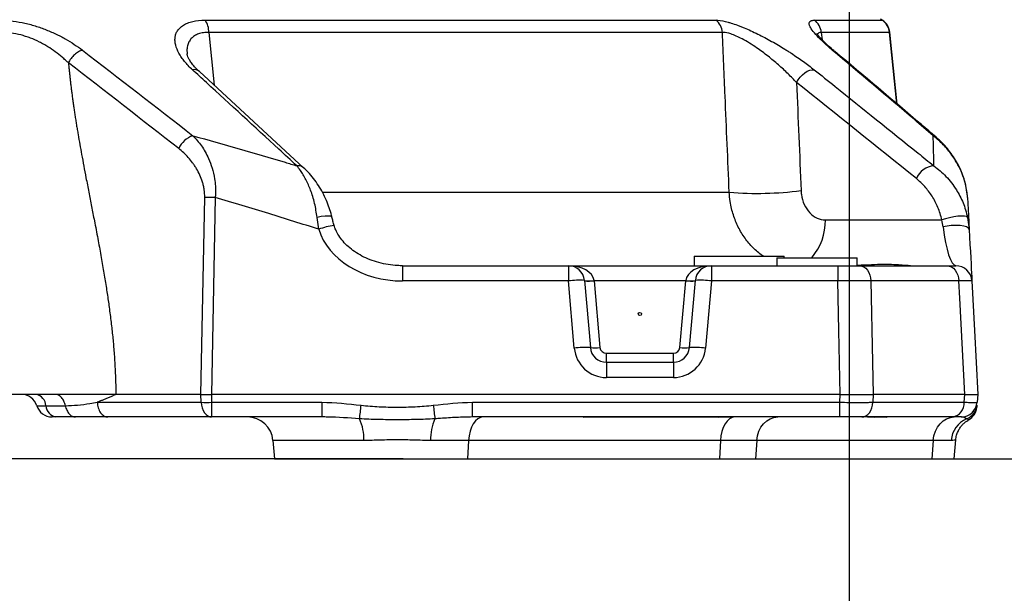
# Model space of a CAD drawing. Extents: x 0 to 8410, y 0 to 5940.
# Tile 78 of 161: x 4424 to 4730, y 1491 to 1669. Entities that reach past the tile are written whole.
import ezdxf

# ---------------------------------------------------------------- set-up
doc = ezdxf.new("R2010")
doc.units = 0
doc.header["$LTSCALE"] = 10
doc.layers.get('0').update_dxf_attribs({"linetype": 'CONTINUOUS'})
doc.styles.add('SLDTEXTSTYLE0', font='TXT', dxfattribs={"width": 0.605})
doc.dimstyles.new('SLDDIMSTYLE1', dxfattribs={"dimtxt": 50, "dimasz": 50, "dimexe": 0, "dimexo": 0.0625, "dimgap": 12.5, "dimtad": 1, "dimdec": 1, "dimrnd": 1e-09, "dimzin": 12, "dimtxsty": 'SLDTEXTSTYLE0', "dimsah": 1, "dimcen": 0.09, "dimazin": 3, "dimtfac": 1, "dimtofl": 0, "dimtmove": 0, "dimatfit": 3, "dimtolj": 1, "dimtzin": 12})
doc.dimstyles.new('SLDDIMSTYLE2', dxfattribs={"dimtxt": 50, "dimasz": 50, "dimexe": 0, "dimexo": 0.0625, "dimgap": 12.5, "dimtad": 1, "dimdec": 0, "dimrnd": 1e-09, "dimzin": 12, "dimtxsty": 'SLDTEXTSTYLE0', "dimsah": 1, "dimcen": 0.09, "dimazin": 3, "dimtfac": 1, "dimtofl": 0, "dimtmove": 0, "dimatfit": 3, "dimtolj": 1, "dimtzin": 12})

# ---------------------------------------------------------------- blocks, each defined once
blk = doc.blocks.new('_D_1')
at = {"color": 7, "linetype": 'CONTINUOUS'}
for p, q in [((4681.63, 2513.02), (4681.63, 1264.41)), ((4261.63, 1476.98), (4261.63, 1264.41)), ((4681.63, 1279.41), (4261.63, 1279.41))]:
    blk.add_line(p, q, dxfattribs=at)
for points in [[(4261.63, 1279.41), (4311.63, 1271.91), (4311.63, 1286.91)], [(4681.63, 1279.41), (4631.63, 1286.91), (4631.63, 1271.91)]]:
    blk.add_solid(points, dxfattribs=at)
at = {"color": 7, "linetype": 'CONTINUOUS', "insert": (4414.34, 1343.86), "char_height": 50, "attachment_point": 1, "style": 'SLDTEXTSTYLE0'}
blk.add_mtext('420', dxfattribs=at)
blk = doc.blocks.new('_D_2')
at = {"color": 7, "linetype": 'CONTINUOUS'}
for p, q in [((4661.36, 1533.02), (7941.12, 1533.02)), ((7926.12, 1025.8), (7926.12, 1533.02)), ((6281.63, 1025.8), (7941.12, 1025.8))]:
    blk.add_line(p, q, dxfattribs=at)
for points in [[(7926.12, 1533.02), (7918.62, 1483.02), (7933.62, 1483.02)], [(7926.12, 1025.8), (7933.62, 1075.8), (7918.62, 1075.8)]]:
    blk.add_solid(points, dxfattribs=at)
at = {"color": 7, "linetype": 'CONTINUOUS', "insert": (7861.67, 1222.12), "char_height": 50, "attachment_point": 1, "rotation": 90, "style": 'SLDTEXTSTYLE0'}
blk.add_mtext('507', dxfattribs=at)
blk = doc.blocks.new('_D_5')
at = {"color": 7, "linetype": 'CONTINUOUS'}
for p, q in [((7748.62, 2513.02), (7748.62, 776.49)), ((4261.63, 1476.98), (4261.63, 776.49)), ((4261.63, 791.49), (7748.62, 791.49))]:
    blk.add_line(p, q, dxfattribs=at)
for points in [[(4261.63, 791.49), (4311.63, 783.99), (4311.63, 798.99)], [(7748.62, 791.49), (7698.62, 798.99), (7698.62, 783.99)]]:
    blk.add_solid(points, dxfattribs=at)
at = {"color": 7, "linetype": 'CONTINUOUS', "insert": (5928.74, 855.94), "char_height": 50, "attachment_point": 1, "style": 'SLDTEXTSTYLE0'}
blk.add_mtext('3487', dxfattribs=at)
blk = doc.blocks.new('_D_6')
at = {"color": 7, "linetype": 'CONTINUOUS'}
for p, q in [((4661.63, 2533.02), (3022.36, 2533.02)), ((3037.36, 1533.02), (3037.36, 2533.02)), ((4543.1, 1533.02), (3022.36, 1533.02))]:
    blk.add_line(p, q, dxfattribs=at)
for points in [[(3037.36, 2533.02), (3029.86, 2483.02), (3044.86, 2483.02)], [(3037.36, 1533.02), (3044.86, 1583.02), (3029.86, 1583.02)]]:
    blk.add_solid(points, dxfattribs=at)
at = {"color": 7, "linetype": 'CONTINUOUS', "insert": (2972.9, 1956.63), "char_height": 50, "attachment_point": 1, "rotation": 90, "style": 'SLDTEXTSTYLE0'}
blk.add_mtext('1000', dxfattribs=at)
blk = doc.blocks.new('_D_9')
at = {"color": 7, "linetype": 'CONTINUOUS'}
for p, q in [((6136.63, 4639.08), (2746.63, 4639.08)), ((2761.63, 4639.08), (2761.63, 1533.02)), ((3861.91, 1533.02), (2746.63, 1533.02))]:
    blk.add_line(p, q, dxfattribs=at)
for points in [[(2761.63, 4639.08), (2754.13, 4589.08), (2769.13, 4589.08)], [(2761.63, 1533.02), (2769.13, 1583.02), (2754.13, 1583.02)]]:
    blk.add_solid(points, dxfattribs=at)
at = {"color": 7, "linetype": 'CONTINUOUS', "insert": (2697.18, 3009.66), "char_height": 50, "attachment_point": 1, "rotation": 90, "style": 'SLDTEXTSTYLE0'}
blk.add_mtext('3106', dxfattribs=at)

msp = doc.modelspace()

# ---------------------------------------------------------------- linework, layer by layer
at = {"color": 8, "linetype": 'CONTINUOUS'}
for p, q in [((4481.529119, 1669.341196), (4640.21677, 1669.341196)), ((4670.800062, 1669.341196), (4691.875639, 1669.341196)), ((4691.875639, 1669.341196), (4691.427263, 1669.622039)), ((4691.875639, 1669.341196), (4691.94022, 1669.32935)), ((4482.707279, 1665.527796), (4484.349163, 1649.09484)), ((4642.245146, 1665.527796), (4482.707279, 1665.527796)), ((4672.994616, 1665.52793), (4673.236611, 1663.244938)), ((4694.180818, 1665.527796), (4672.994616, 1665.527796)), ((4694.180818, 1665.527796), (4694.260182, 1665.599098)), ((4696.439894, 1643.332829), (4694.180818, 1665.527796)), ((4677.187683, 1659.571816), (4676.404091, 1660.017063)), ((4518.088581, 1615.842846), (4644.376876, 1615.842846)), ((4480.228456, 1553.021737), (4481.420534, 1614.194055)), ((4484.682771, 1614.194055), (4483.490693, 1553.021737)), ((4516.838731, 1604.345393), (4516.327055, 1608.035495)), ((4674.270781, 1607.236696), (4710.427882, 1607.236696)), ((4542.830588, 1593.021737), (4542.830588, 1588.283417)), ((4594.427737, 1593.021737), (4594.427737, 1588.283417)), ((4638.840379, 1593.021737), (4638.840379, 1588.283417)), ((4678.133698, 1593.021737), (4678.133698, 1588.283417)), ((4594.427737, 1588.283417), (4542.830588, 1588.283417)), ((4596.253755, 1567.41186), (4594.427737, 1588.283417)), ((4602.397295, 1588.457518), (4602.409484, 1588.370522)), ((4602.409484, 1588.370522), (4604.223313, 1567.638156)), ((4630.858632, 1588.370522), (4602.409484, 1588.370522)), ((4629.044773, 1567.638156), (4630.858632, 1588.370522)), ((4630.858632, 1588.370522), (4630.870821, 1588.457518)), ((4638.840379, 1588.283417), (4637.014331, 1567.41186)), ((4678.133698, 1588.283417), (4638.840379, 1588.283417)), ((4715.722086, 1588.283417), (4688.392194, 1588.283417)), ((4606.215717, 1563.021737), (4606.215717, 1565.81247)), ((4606.215717, 1565.81247), (4627.052399, 1565.81247)), ((4627.052399, 1563.021737), (4627.052399, 1565.81247)), ((4606.215717, 1563.021737), (4606.215717, 1558.283418)), ((4627.052399, 1563.021737), (4627.052399, 1558.283418)), ((4627.052399, 1558.283418), (4606.215717, 1558.283418)), ((4480.311128, 1550.58596), (4480.231883, 1553.021723)), ((4483.486163, 1553.021723), (4483.565407, 1550.58596)), ((4678.79531, 1550.58596), (4678.879591, 1553.021689)), ((4689.099731, 1553.021687), (4689.01694, 1550.58596)), ((4717.377992, 1550.58596), (4717.59248, 1553.021687)), ((4432.079094, 1549.521738), (4438.11089, 1549.521738)), ((4448.016526, 1550.58596), (4480.311128, 1550.58596)), ((4483.565407, 1550.58596), (4517.849269, 1550.58596)), ((4483.565407, 1550.58596), (4483.565407, 1546.021738)), ((4517.849269, 1550.58596), (4517.849269, 1546.021738)), ((4564.611735, 1550.58596), (4678.79531, 1550.58596)), ((4564.611735, 1546.021738), (4564.611735, 1550.58596)), ((4678.79531, 1546.021738), (4678.79531, 1550.58596)), ((4689.01694, 1550.58596), (4717.377992, 1550.58596)), ((4599.01345, 1545.93356), (4599.270554, 1546.021738)), ((4640.975418, 1545.93356), (4599.01345, 1545.93356)), ((4640.975418, 1545.93356), (4641.232522, 1546.021738)), ((4689.449014, 1545.93356), (4689.81603, 1546.021738)), ((4693.10108, 1545.93356), (4689.449014, 1545.93356)), ((4693.10108, 1545.93356), (4693.468096, 1546.021738)), ((4530.859979, 1538.718984), (4502.619641, 1538.718984)), ((4563.383402, 1538.718984), (4551.601024, 1538.718984)), ((4563.383402, 1538.718984), (4563.097419, 1533.021738)), ((4641.643437, 1538.718984), (4563.383402, 1538.718984)), ((4641.643437, 1538.718984), (4641.357454, 1533.021738)), ((4652.953716, 1538.718984), (4641.643437, 1538.718984)), ((4652.953716, 1538.718984), (4652.545484, 1533.021738)), ((4707.77637, 1538.718984), (4652.953716, 1538.718984)), ((4707.77637, 1538.718984), (4707.368137, 1533.021738)), ((4713.344934, 1538.718984), (4707.77637, 1538.718984))]:
    msp.add_line(p, q, dxfattribs=at)
at = {"color": 7, "linetype": 'CONTINUOUS'}
for p, q in [((4691.939445, 1669.328068), (4691.776456, 1669.430171)), ((4696.526231, 1643.259798), (4694.248082, 1665.598054)), ((4512.143912, 1623.473895), (4479.753019, 1653.331523)), ((4718.428137, 1614.194055), (4718.376788, 1614.606706)), ((4718.463542, 1608.035495), (4718.944283, 1604.345393)), ((4633.446338, 1596.021739), (4633.446338, 1593.021737)), ((4633.446338, 1596.021739), (4661.446335, 1596.021739)), ((4659.134062, 1595.521738), (4659.134062, 1593.021737)), ((4659.134062, 1595.521738), (4684.134068, 1595.521738)), ((4661.446335, 1595.521738), (4661.446335, 1596.021739)), ((4684.134068, 1593.021737), (4684.134068, 1595.521738)), ((4542.830588, 1593.021737), (4594.427737, 1593.021737)), ((4594.427737, 1593.021737), (4638.840379, 1593.021737)), ((4638.840379, 1593.021737), (4678.133698, 1593.021737)), ((4684.972676, 1593.021737), (4712.08358, 1593.021737)), ((4599.408718, 1588.457518), (4601.234736, 1567.585961)), ((4632.03338, 1567.585961), (4633.859398, 1588.457518)), ((4606.215717, 1563.021737), (4627.052399, 1563.021737)), ((4480.228456, 1553.021737), (4453.839513, 1553.021737)), ((4678.865137, 1553.021737), (4483.490693, 1553.021737)), ((4678.879591, 1553.021689), (4678.865137, 1553.021737)), ((4717.582377, 1553.021737), (4689.11052, 1553.021737)), ((4721.634062, 1553.021689), (4721.420946, 1550.58596)), ((4441.22708, 1546.021738), (4435.195344, 1546.021738)), ((4483.565407, 1546.021738), (4451.270806, 1546.021738)), ((4517.849269, 1546.021738), (4483.565407, 1546.021738)), ((4678.79531, 1546.021738), (4564.611735, 1546.021738)), ((4713.744672, 1546.021738), (4685.60973, 1546.021738)), ((4718.746515, 1545.172458), (4718.73072, 1545.17808)), ((4714.265259, 1533.021738), (4714.777233, 1538.873727)), ((4502.619641, 1538.718984), (4503.118085, 1533.021738)), ((4503.118085, 1533.021738), (4563.097419, 1533.021738)), ((4563.097419, 1533.021738), (4641.357454, 1533.021738)), ((4641.357454, 1533.021738), (4652.545484, 1533.021738)), ((4652.545484, 1533.021738), (4707.368137, 1533.021738)), ((4707.368137, 1533.021738), (4714.265259, 1533.021738))]:
    msp.add_line(p, q, dxfattribs=at)
at = {"color": 8, "linetype": 'CONTINUOUS', "flags": 128}
for points in [[(4665.310742, 1649.939817), (4665.810498, 1650.798959), (4666.420194, 1651.611728), (4667.114588, 1652.344485), (4667.864951, 1652.966899), (4668.640228, 1653.453228), (4669.408323, 1653.783341), (4670.137467, 1653.943573), (4670.797469, 1653.927301)], [(4708.65077, 1632.974682), (4708.275976, 1633.231168), (4707.770171, 1633.426112)], [(4520.937743, 1608.114769), (4520.879241, 1608.219658), (4520.493956, 1608.392594), (4519.784751, 1608.461742), (4518.803539, 1608.422046), (4517.622145, 1608.276409), (4516.327055, 1608.035495)], [(4718.463542, 1608.035495), (4718.155267, 1608.276409), (4717.512282, 1608.422046), (4716.581734, 1608.461742), (4715.431692, 1608.392594), (4714.146407, 1608.219658), (4712.819966, 1607.955602), (4711.549433, 1607.619752), (4710.427882, 1607.236696)], [(4718.944283, 1604.345393), (4718.731674, 1604.731095), (4718.151601, 1605.067042), (4717.24868, 1605.32741), (4716.09232, 1605.492179), (4714.771392, 1605.548699), (4713.387402, 1605.492619), (4712.046744, 1605.328252), (4710.852476, 1605.068219)], [(4684.972676, 1593.021737), (4685.61873, 1592.931942), (4686.241539, 1592.665785), (4686.81881, 1592.232824), (4687.329741, 1591.648609), (4687.756034, 1590.934125), (4688.082339, 1590.115038), (4688.296976, 1589.22076), (4688.392194, 1588.283417)], [(4712.08358, 1593.021737), (4712.771, 1592.931942), (4713.433715, 1592.665785), (4714.047941, 1592.232824), (4714.591595, 1591.648609), (4715.045186, 1590.934125), (4715.392383, 1590.115038), (4715.620758, 1589.22076), (4715.722086, 1588.283417)], [(4678.865137, 1553.021737), (4678.452941, 1572.901), (4678.133698, 1588.283417)], [(4688.392194, 1588.283417), (4688.905956, 1563.069603), (4689.11052, 1553.021737)], [(4717.582377, 1553.021737), (4716.002198, 1582.97388), (4715.722086, 1588.283417)], [(4480.311128, 1550.58596), (4480.419414, 1549.675037), (4480.635585, 1548.810295), (4480.95222, 1548.021382), (4481.358456, 1547.335351), (4481.840359, 1546.775727), (4482.38142, 1546.361699), (4482.963087, 1546.107463), (4483.565407, 1546.021738)], [(4685.60973, 1546.021738), (4686.240347, 1546.107463), (4686.849358, 1546.361699), (4687.41584, 1546.775727), (4687.920423, 1547.335351), (4688.345732, 1548.021382), (4688.677253, 1548.810295), (4688.903572, 1549.675037), (4689.01694, 1550.58596)], [(4567.955913, 1546.021738), (4567.109617, 1545.884578), (4566.292318, 1545.477801), (4565.53209, 1544.815355), (4564.854952, 1543.919956), (4564.284178, 1542.822308), (4563.839289, 1541.560047), (4563.535543, 1540.176458), (4563.383402, 1538.718984)], [(4646.134259, 1546.020471), (4645.299496, 1545.860653), (4644.49543, 1545.438431), (4643.748941, 1544.76794), (4643.085005, 1543.871624), (4642.525913, 1542.779486), (4642.090323, 1541.528085), (4641.792866, 1540.159312), (4641.643437, 1538.718984)], [(4652.953716, 1538.718984), (4653.170915, 1540.176458), (4653.604509, 1541.560047), (4654.239597, 1542.822308), (4655.054422, 1543.919956), (4656.021001, 1544.815355), (4657.106253, 1545.477801), (4658.272954, 1545.884578), (4659.481051, 1546.021738)], [(4707.77637, 1538.718984), (4707.993599, 1540.176458), (4708.427163, 1541.560047), (4709.06225, 1542.822308), (4709.877076, 1543.919956), (4710.843654, 1544.815355), (4711.928906, 1545.477801), (4713.095607, 1545.884578), (4714.303704, 1546.021738)]]:
    msp.add_lwpolyline(points, dxfattribs=at)
at = {"color": 7, "linetype": 'CONTINUOUS', "flags": 128}
for points in [[(4708.647462, 1632.977513), (4708.704235, 1632.926953), (4708.761366, 1632.872057)], [(4718.944283, 1604.345393), (4719.070586, 1601.935578), (4719.191702, 1599.624475), (4719.305786, 1597.448018), (4719.411018, 1595.440053), (4719.505759, 1593.631809), (4719.58861, 1592.051399), (4719.658198, 1590.723408), (4719.713481, 1589.668476), (4719.753595, 1588.903011), (4719.777914, 1588.438922), (4719.78608, 1588.283417)], [(4719.78608, 1588.283417), (4720.592233, 1572.901), (4721.634062, 1553.021737)]]:
    msp.add_lwpolyline(points, dxfattribs=at)
at = {"color": 8, "linetype": 'CONTINUOUS'}
msp.add_circle((4616.634054, 1578.021738), 0.5, dxfattribs=at)
for centre, radius, start, end in [((4475.966514, 1665.533917), 6.740768, 359.94797149, 34.38937368), ((4637.107479, 1665.241187), 5.145655, 3.1929753, 52.82470235), ((4689.186535, 1665.112214), 5.011544, 4.75671084, 57.54875093), ((4478.096952, 1651.420726), 2.554017, 49.06415271, 101.0606582), ((4479.977841, 1626.519388), 7.259556, 107.93663185, 156.2890433), ((4510.489739, 1621.572298), 2.5337, 48.89119712, 100.3068285), ((4708.479055, 1617.658192), 6.42595, 94.41042515, 157.8822967), ((4652.991442, 1725.285203), 109.780873, 265.49934162, 277.17979613), ((4483.051652, 1538.674899), 75.536769, 88.76267593, 91.23732407), ((4656.455065, 1607.04547), 17.816743, 319.69981008, 0.61496268), ((4524.711592, 1582.780994), 22.956595, 97.72645126, 110.05642994), ((4597.75405, 1564.457884), 24.056607, 86.0559514, 97.94776504), ((4600.903006, 1597.105788), 8.776416, 260.19695818, 279.80304182), ((4600.726865, 1599.126294), 10.88659, 263.11003248, 278.89121113), ((4632.541232, 1599.125961), 10.886259, 261.10861642, 276.89012002), ((4632.36511, 1597.105744), 8.776372, 260.19690853, 279.80309147), ((4635.514074, 1564.458099), 24.056394, 82.05218199, 93.94410157), ((4599.58006, 1543.586542), 24.056394, 86.05589843, 97.94781801), ((4606.21571, 1568.283418), 10, 185, 270), ((4602.540725, 1578.393679), 10.886339, 263.10986761, 278.89125316), ((4606.21571, 1567.812468), 2, 185, 270), ((4627.052398, 1567.812468), 2, 270, 355), ((4627.052398, 1568.283418), 10, 270, 355), ((4630.727378, 1578.393929), 10.886588, 261.10885935, 276.89003983), ((4633.68805, 1543.586951), 24.055985, 82.05210419, 93.94415543), ((4428.293157, 1549.28819), 3.793133, 3.53000965, 79.8309947), ((4435.865031, 1549.755287), 3.793134, 183.53001963, 259.83098472), ((4481.938267, 1595.95318), 45.39639, 267.94591126, 272.05408874), ((4301.379234, 1574.714551), 230.010176, 352.68942124, 353.74417883), ((4781.243125, 1574.735362), 230.172839, 186.25659389, 187.31060694), ((4713.036014, 1550.314113), 4.35048, 279.37479254, 3.58255996), ((4716.392093, 1550.090635), 4.966557, 290.75136109, 354.91963894), ((4516.124335, 1539.280256), 14.74633, 357.81868921, 24.71716359), ((4566.336356, 1539.280259), 14.746017, 155.28229053, 182.18136841), ((4721.294641, 1538.119633), 7.972269, 113.21736329, 175.68846821)]:
    msp.add_arc(centre, radius, start, end, dxfattribs=at)
at = {"color": 7, "linetype": 'CONTINUOUS'}
for centre, radius, start, end in [((4689.285956, 1665.092023), 5, 5.82071438, 57.93701595), ((4594.427738, 1588.021738), 5, 5, 90), ((4638.84037, 1588.021738), 5, 90, 175), ((4714.79292, 1588.021738), 5, 3, 90), ((4606.21571, 1568.021738), 5, 185, 270), ((4627.052398, 1568.021738), 5, 270, 355), ((4424.436859, 1548.021744), 4.999993, 17.21391466, 90.00005366), ((4424.436839, 1548.021709), 5.000029, 17.20235076, 89.98428678), ((4433.976239, 1551.021724), 4.999986, 197.6809093, 270.00337358), ((4433.976263, 1551.021763), 5.000025, 197.6898161, 270.00326323), ((4716.439977, 1551.021738), 5, 270, 355), ((4716.306999, 1549.501793), 5, 299.40028073, 353.24528952), ((4494.650083, 1538.021738), 8, 5, 90)]:
    msp.add_arc(centre, radius, start, end, dxfattribs=at)
at = {"color": 8, "linetype": 'CONTINUOUS'}
for centre, major_axis, ratio, start_param, end_param in [((4541.975551, 1608.283418), (25.793294, -1.645817), 0.7727654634, 3.4221727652, 4.7947729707), ((4713.744764, 1608.021738), (-1.096463, 14.998239), 0.2096321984, 1.7536682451, 3.1262684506), ((4594.427738, 1588.021738), (8, 0), 0.625, 0.0872664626, 1.5707963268), ((4638.84037, 1588.021738), (8, 0), 0.625, 1.5707963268, 3.054326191), ((4685.915045, 1538.021738), (1.520021, 7.964053), 0.4983720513, 0.086406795, 0.0948340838)]:
    msp.add_ellipse(centre, major_axis=major_axis, ratio=ratio, start_param=start_param, end_param=end_param, dxfattribs=at)
at = {"color": 7, "linetype": 'CONTINUOUS'}
for centre, major_axis, ratio, start_param, end_param in [((4482.798352, 1517.231966), (-2.598748, 35.788727), 0.1052365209, 6.2746388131, 6.2755438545), ((4483.4975, 1553.109213), (5.001584, 0.032599), 0.0174769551, 4.0008477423, 4.7100097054), ((4482.798352, 1517.231966), (0.706122, 35.789636), 0.1396778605, 0.002755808, 0.0036608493)]:
    msp.add_ellipse(centre, major_axis=major_axis, ratio=ratio, start_param=start_param, end_param=end_param, dxfattribs=at)
at = {"color": 8, "linetype": 'CONTINUOUS'}
for points, knots in [([(4417.396374, 1669.341191), (4418.57582, 1669.341191), (4419.792648, 1669.274515), (4422.216643, 1669.019139), (4423.430745, 1668.831117), (4425.254975, 1668.463724), (4425.863567, 1668.326972), (4427.081797, 1668.02508), (4427.689654, 1667.860228), (4429.479493, 1667.334552), (4430.639718, 1666.93995), (4432.335867, 1666.28932), (4432.893851, 1666.062608), (4433.99556, 1665.590299), (4434.540445, 1665.34406), (4436.129888, 1664.589959), (4437.137734, 1664.063502), (4440.028658, 1662.42419), (4441.780086, 1661.251887), (4443.389757, 1660.017058)], [0, 0, 0, 0, 0.125, 0.125, 0.25, 0.25, 0.3125, 0.3125, 0.375, 0.375, 0.5, 0.5, 0.5625, 0.5625, 0.625, 0.625, 0.75, 0.75, 1, 1, 1, 1]), ([(4477.606966, 1653.927302), (4476.687244, 1654.771967), (4475.876742, 1655.622569), (4474.822689, 1656.907576), (4474.497585, 1657.338782), (4473.9083, 1658.197404), (4473.6445, 1658.623953), (4472.946128, 1659.895214), (4472.603448, 1660.731668), (4472.293708, 1661.967345), (4472.225541, 1662.374162), (4472.163806, 1663.167348), (4472.169832, 1663.555151), (4472.260174, 1664.311879), (4472.344449, 1664.680816), (4472.599246, 1665.397624), (4472.768069, 1665.740441), (4473.192, 1666.391731), (4473.447145, 1666.700441), (4474.051647, 1667.280563), (4474.402812, 1667.552446), (4475.188757, 1668.041267), (4475.625064, 1668.260145), (4476.348303, 1668.547674), (4476.600877, 1668.636701), (4477.130081, 1668.800451), (4477.40727, 1668.875212), (4478.831727, 1669.206132), (4480.109049, 1669.341191), (4481.529113, 1669.341191)], [0, 0, 0, 0, 0.125, 0.125, 0.1875, 0.1875, 0.25, 0.25, 0.375, 0.375, 0.4375, 0.4375, 0.5, 0.5, 0.5625, 0.5625, 0.625, 0.625, 0.6875, 0.6875, 0.75, 0.75, 0.8125, 0.8125, 0.84375, 0.84375, 0.875, 0.875, 1, 1, 1, 1]), ([(4640.216776, 1669.341191), (4641.044548, 1669.341191), (4642.031434, 1669.20518), (4643.456809, 1668.872195), (4643.752936, 1668.796957), (4644.356485, 1668.632101), (4644.66408, 1668.542507), (4645.603532, 1668.253281), (4646.251994, 1668.033283), (4647.256052, 1667.665163), (4647.595982, 1667.536082), (4648.286196, 1667.2654), (4648.637004, 1667.123551), (4649.689921, 1666.685782), (4650.397245, 1666.375905), (4651.821762, 1665.723864), (4652.538961, 1665.381682), (4653.98281, 1664.667139), (4654.713067, 1664.292759), (4656.868187, 1663.152629), (4658.271053, 1662.36408), (4660.332235, 1661.145567), (4661.012021, 1660.733371), (4662.021108, 1660.10635), (4662.355702, 1659.895885), (4663.02136, 1659.472054), (4663.353191, 1659.258184), (4664.991643, 1658.189318), (4666.238136, 1657.335185), (4668.0177, 1656.055439), (4668.595736, 1655.629097), (4669.721168, 1654.776858), (4670.269418, 1654.350242), (4670.797469, 1653.927302)], [0, 0, 0, 0, 0.125, 0.125, 0.15625, 0.15625, 0.1875, 0.1875, 0.25, 0.25, 0.28125, 0.28125, 0.3125, 0.3125, 0.375, 0.375, 0.4375, 0.4375, 0.5, 0.5, 0.625, 0.625, 0.6875, 0.6875, 0.71875, 0.71875, 0.75, 0.75, 0.875, 0.875, 0.9375, 0.9375, 1, 1, 1, 1]), ([(4676.404091, 1660.017063), (4675.924869, 1660.425333), (4674.777099, 1661.403167), (4672.95965, 1663.073555), (4671.142801, 1664.946506), (4669.888213, 1666.56744), (4669.289875, 1667.760085), (4669.188188, 1668.619903), (4669.6018, 1669.218137), (4670.400691, 1669.300182), (4670.800062, 1669.341196)], [0, 0, 0, 0, 0.0837732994, 0.2006428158, 0.3579085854, 0.5149684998, 0.6283286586, 0.7416232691, 0.8708359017, 1, 1, 1, 1]), ([(4672.992293, 1665.527804), (4672.929275, 1666.298529), (4672.696186, 1667.052738), (4671.93852, 1668.370692), (4671.414523, 1668.933428), (4670.800052, 1669.341191)], [0, 0, 0, 0, 0.5, 0.5, 1, 1, 1, 1]), ([(4439.066595, 1656.032057), (4438.990234, 1656.106911), (4438.911447, 1656.183523), (4438.754991, 1656.334391), (4438.51899, 1656.56009), (4438.278981, 1656.783948), (4437.793445, 1657.229119), (4437.462401, 1657.522508), (4436.445661, 1658.391714), (4435.736473, 1658.956618), (4434.244903, 1660.052087), (4433.462621, 1660.5827), (4432.222926, 1661.347347), (4431.7971, 1661.597823), (4430.927838, 1662.082983), (4430.486206, 1662.316745), (4429.139117, 1662.990053), (4428.211642, 1663.401846), (4426.769103, 1663.954731), (4426.279221, 1664.128321), (4425.282229, 1664.450834), (4424.782052, 1664.597524), (4423.276316, 1664.992583), (4422.265597, 1665.196341), (4420.737771, 1665.401397), (4420.227968, 1665.452546), (4419.471829, 1665.501539), (4419.221239, 1665.513273), (4418.847998, 1665.523933), (4418.662001, 1665.527529), (4418.47694, 1665.528518), (4418.353774, 1665.528597), (4418.290902, 1665.528334), (4418.230922, 1665.527804)], [0, 0, 0, 0, 0.015625, 0.015625, 0.03125, 0.0625, 0.0625, 0.125, 0.125, 0.25, 0.25, 0.375, 0.375, 0.4375, 0.4375, 0.5, 0.5, 0.625, 0.625, 0.6875, 0.6875, 0.75, 0.75, 0.875, 0.875, 0.9375, 0.9375, 0.96875, 0.96875, 0.984375, 0.9921875, 0.9921875, 1, 1, 1, 1]), ([(4482.707279, 1665.527796), (4482.12958, 1665.517264), (4480.950453, 1665.495768), (4479.444932, 1665.116015), (4478.179566, 1664.498211), (4477.186588, 1663.647538), (4476.463684, 1662.591237), (4476.007859, 1661.285164), (4475.836714, 1660.027944), (4475.949267, 1659.157187), (4475.988256, 1658.855547)], [0, 0, 0, 0, 0.1179582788, 0.2407615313, 0.3614332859, 0.4859754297, 0.6178621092, 0.7526232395, 0.9143058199, 1, 1, 1, 1]), ([(4665.310742, 1649.939817), (4664.45301, 1650.845166), (4662.719137, 1652.675292), (4659.714317, 1655.43985), (4656.4355, 1658.175739), (4653.369462, 1660.449005), (4650.634457, 1662.242861), (4648.501092, 1663.47809), (4646.545238, 1664.44014), (4644.513673, 1665.237166), (4643.083136, 1665.5422), (4642.360961, 1665.529786), (4642.245146, 1665.527796)], [0, 0, 0, 0, 0.1355448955, 0.2739986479, 0.4096750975, 0.549556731, 0.635604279, 0.7238246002, 0.7937288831, 0.8658580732, 0.9784875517, 1, 1, 1, 1]), ([(4644.376876, 1615.842846), (4643.95169, 1625.784453), (4643.243364, 1642.346349), (4642.530214, 1658.907717), (4642.245146, 1665.527796)], [0, 0, 0, 0, 0.6002698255, 1, 1, 1, 1]), ([(4672.992291, 1665.52781), (4672.992281, 1665.52781), (4672.603854, 1665.527811), (4672.21506, 1665.444099), (4671.876932, 1665.145652), (4671.826559, 1664.909709), (4671.821596, 1664.886464)], [0, 0, 0, 0, 0.0000119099, 0.4656793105, 0.9473591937, 1, 1, 1, 1]), ([(4443.389757, 1660.017058), (4442.991502, 1659.917012), (4442.574657, 1659.742005), (4441.746859, 1659.260157), (4441.336059, 1658.953402), (4440.563107, 1658.239932), (4440.201095, 1657.833348), (4439.563413, 1656.962494), (4439.287858, 1656.498383), (4439.069827, 1656.02957)], [0, 0, 0, 0, 0.25, 0.25, 0.5, 0.5, 0.75, 0.75, 1, 1, 1, 1]), ([(4707.770171, 1633.426112), (4705.821575, 1635.089309), (4695.380659, 1644.00101), (4684.915847, 1652.833217), (4676.404091, 1660.017063)], [0, 0, 0, 0, 0.1866307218, 1, 1, 1, 1]), ([(4439.069684, 1656.031133), (4439.108706, 1655.611538), (4439.187344, 1654.765939), (4439.315619, 1653.490024), (4439.452517, 1652.196443), (4439.598748, 1650.885349), (4439.754116, 1649.556701), (4439.918675, 1648.21051), (4440.092411, 1646.846773), (4440.275328, 1645.465489), (4440.467424, 1644.06666), (4440.6687, 1642.650285), (4440.879156, 1641.216364), (4441.098793, 1639.764897), (4441.327608, 1638.295883), (4441.565607, 1636.809325), (4441.812768, 1635.305214), (4442.330457, 1632.233088), (4443.218966, 1627.248235), (4444.343176, 1621.293698), (4445.383668, 1615.90561), (4446.249798, 1611.438055), (4447.01598, 1607.533952), (4447.663697, 1604.212227), (4448.180256, 1601.494162), (4448.672612, 1598.845334), (4449.14011, 1596.265483), (4449.582919, 1593.754676), (4450.000997, 1591.312896), (4450.394355, 1588.940145), (4450.762993, 1586.636422), (4451.106908, 1584.401727), (4451.426122, 1582.23606), (4451.843223, 1579.265939), (4452.324889, 1575.51772), (4452.821709, 1571.014721), (4453.166836, 1567.258136), (4453.39424, 1564.147434), (4453.544008, 1561.581615), (4453.669045, 1558.863871), (4453.770799, 1555.994249), (4453.816222, 1554.02912), (4453.839507, 1553.021738)], [0, 0, 0, 0, 0.0120414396, 0.0242667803, 0.0366766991, 0.0492718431, 0.0620528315, 0.0750202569, 0.0881746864, 0.1015166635, 0.1150467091, 0.1287653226, 0.142672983, 0.1567701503, 0.1710572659, 0.185534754, 0.2002030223, 0.2150624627, 0.2755377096, 0.3467142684, 0.3907278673, 0.4347413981, 0.4787549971, 0.5062160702, 0.5329566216, 0.558977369, 0.5842790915, 0.6088626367, 0.6327289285, 0.6558789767, 0.6783138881, 0.7000348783, 0.7210432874, 0.7413405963, 0.7862970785, 0.8295324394, 0.8710710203, 0.8940628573, 0.9184449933, 0.9442246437, 0.9714079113, 1, 1, 1, 1]), ([(4510.036411, 1624.065113), (4508.163255, 1625.793707), (4498.797491, 1634.436663), (4487.987803, 1644.391184), (4479.04631, 1652.605084), (4477.606969, 1653.927301)], [0, 0, 0, 0, 0.1733877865, 0.8669375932, 1, 1, 1, 1]), ([(4670.797469, 1653.927301), (4672.948011, 1652.204293), (4683.70072, 1643.58925), (4696.095547, 1633.632982), (4706.336393, 1625.391734), (4707.984897, 1624.065113)], [0, 0, 0, 0, 0.1733874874, 0.8669374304, 1, 1, 1, 1]), ([(4477.742152, 1633.426112), (4478.648653, 1632.437303), (4480.490345, 1630.428391), (4482.446964, 1626.926564), (4483.770396, 1623.405891), (4484.450289, 1620.467929), (4484.753148, 1617.732275), (4484.790572, 1615.756379), (4484.708623, 1614.568729), (4484.682771, 1614.194055)], [0, 0, 0, 0, 0.22118985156, 0.4493800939, 0.59847978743, 0.75144911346, 0.85132700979, 0.95309732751, 1, 1, 1, 1]), ([(4477.742152, 1633.426112), (4487.309933, 1630.735971), (4498.100292, 1627.702081), (4508.821651, 1624.435254), (4510.036411, 1624.065113)], [0, 0, 0, 0, 0.8866971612, 1, 1, 1, 1]), ([(4707.984897, 1624.065113), (4707.976093, 1624.435254), (4707.898394, 1627.702081), (4707.830432, 1630.735971), (4707.770171, 1633.426112)], [0, 0, 0, 0, 0.1133028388, 1, 1, 1, 1]), ([(4718.376788, 1614.606706), (4718.291046, 1615.48612), (4718.102628, 1617.418654), (4717.303262, 1620.269442), (4716.167966, 1623.098247), (4714.542635, 1626.102065), (4712.317005, 1629.18301), (4709.91443, 1631.69386), (4708.326948, 1632.976316), (4707.770171, 1633.426112)], [0, 0, 0, 0, 0.1118543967, 0.2458025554, 0.3745358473, 0.5059406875, 0.697271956, 0.89382415, 1, 1, 1, 1]), ([(4481.420537, 1614.194057), (4481.436894, 1615.033398), (4481.377397, 1615.850634), (4481.198146, 1617.05026), (4481.123213, 1617.445711), (4480.945313, 1618.228443), (4480.841782, 1618.617476), (4480.495895, 1619.759273), (4480.220389, 1620.483543), (4479.597794, 1621.873226), (4479.250517, 1622.538485), (4478.68308, 1623.498122), (4478.485608, 1623.812312), (4478.080263, 1624.422117), (4477.872048, 1624.718403), (4477.232172, 1625.583585), (4476.785356, 1626.128921), (4475.391712, 1627.682233), (4474.392303, 1628.608467), (4473.331089, 1629.438623)], [0, 0, 0, 0, 0.125, 0.125, 0.1875, 0.1875, 0.25, 0.25, 0.375, 0.375, 0.5, 0.5, 0.5625, 0.5625, 0.625, 0.625, 0.75, 0.75, 1, 1, 1, 1]), ([(4516.327055, 1608.035495), (4516.105836, 1609.512474), (4515.654102, 1612.528497), (4514.412838, 1616.461992), (4512.892493, 1619.884893), (4511.413786, 1622.346401), (4510.403209, 1623.607417), (4510.036411, 1624.065113)], [0, 0, 0, 0, 0.2238703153, 0.4571479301, 0.6653862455, 0.8785490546, 1, 1, 1, 1]), ([(4707.984897, 1624.065113), (4709.264849, 1623.024592), (4711.871384, 1620.905642), (4714.88412, 1616.93485), (4717.217445, 1612.620624), (4718.042925, 1609.583193), (4718.463542, 1608.035495)], [0, 0, 0, 0, 0.264891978, 0.5394345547, 0.7653226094, 1, 1, 1, 1]), ([(4710.427892, 1607.236699), (4710.144511, 1608.619481), (4709.730354, 1609.912107), (4708.962904, 1611.750249), (4708.682145, 1612.345767), (4708.07421, 1613.504805), (4707.745132, 1614.071041), (4706.708852, 1615.695823), (4705.952355, 1616.685841), (4704.325055, 1618.503635), (4703.454059, 1619.331139), (4702.525984, 1620.077627)], [0, 0, 0, 0, 0.25, 0.25, 0.375, 0.375, 0.5, 0.5, 0.75, 0.75, 1, 1, 1, 1]), ([(4655.044885, 1596.021739), (4654.937778, 1596.079521), (4653.744399, 1596.723324), (4651.757635, 1598.547633), (4649.192008, 1601.486179), (4647.135336, 1604.943188), (4645.58814, 1608.79401), (4644.685839, 1612.468343), (4644.465807, 1614.871536), (4644.376876, 1615.842846)], [0, 0, 0, 0, 0.0172374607, 0.1920567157, 0.3622384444, 0.5374903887, 0.7070227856, 0.8815858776, 1, 1, 1, 1]), ([(4666.712226, 1616.365139), (4666.739511, 1615.97678), (4666.845972, 1614.461427), (4667.580199, 1611.929521), (4669.287558, 1609.339315), (4671.606084, 1607.576741), (4673.382534, 1607.350046), (4674.270781, 1607.236696)], [0, 0, 0, 0, 0.07892524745, 0.30796082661, 0.53867620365, 0.76933220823, 1, 1, 1, 1]), ([(4516.838731, 1604.345393), (4511.672239, 1605.988962), (4500.989128, 1609.387482), (4490.2357, 1612.557236), (4484.682771, 1614.194055)], [0, 0, 0, 0, 0.4836131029, 1, 1, 1, 1]), ([(4688.392194, 1588.283417), (4687.684185, 1588.288931), (4686.242424, 1588.30016), (4683.79458, 1588.304553), (4681.262428, 1588.300505), (4679.3844, 1588.291774), (4678.33247, 1588.284745), (4678.133698, 1588.283417)], [0, 0, 0, 0, 0.2454839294, 0.4998936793, 0.7203304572, 0.9471538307, 1, 1, 1, 1]), ([(4719.78608, 1588.283417), (4719.736118, 1588.288933), (4719.634377, 1588.300166), (4718.848161, 1588.304551), (4717.675966, 1588.300505), (4716.566802, 1588.291774), (4715.856336, 1588.284745), (4715.722086, 1588.283417)], [0, 0, 0, 0, 0.2454817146, 0.4998906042, 0.7203306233, 0.947153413, 1, 1, 1, 1]), ([(4438.110887, 1549.521738), (4438.007487, 1550.024982), (4437.851639, 1550.502888), (4437.450429, 1551.360853), (4437.205134, 1551.740768), (4436.649376, 1552.364966), (4436.339006, 1552.609144), (4435.683917, 1552.937557), (4435.339308, 1553.021738), (4434.994642, 1553.021738)], [0, 0, 0, 0, 0.25, 0.25, 0.5, 0.5, 0.75, 0.75, 1, 1, 1, 1]), ([(4453.839507, 1553.021738), (4453.472442, 1552.858218), (4452.756824, 1552.539425), (4451.707913, 1552.084203), (4450.712143, 1551.661584), (4449.769207, 1551.272601), (4448.879515, 1550.915759), (4448.302336, 1550.695161), (4448.023119, 1550.588444)], [0, 0, 0, 0, 0.1906810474, 0.3717449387, 0.5431991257, 0.7050523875, 0.857315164, 1, 1, 1, 1]), ([(4429.311784, 1549.521738), (4429.307914, 1549.521738), (4429.298358, 1549.521738), (4430.236813, 1549.521738), (4431.454811, 1549.521738), (4432.079094, 1549.521738)], [0, 0, 0, 0, 0.249166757, 0.6151616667, 1, 1, 1, 1]), ([(4438.110725, 1549.521738), (4438.214129, 1549.018494), (4438.369982, 1548.540588), (4438.771206, 1547.682623), (4439.016509, 1547.302708), (4439.572286, 1546.67851), (4439.882667, 1546.434332), (4440.537777, 1546.105919), (4440.882398, 1546.021738), (4441.227076, 1546.021738)], [0, 0, 0, 0, 0.25, 0.25, 0.5, 0.5, 0.75, 0.75, 1, 1, 1, 1]), ([(4438.110726, 1549.521738), (4439.377252, 1549.566232), (4441.915151, 1549.65539), (4445.238026, 1550.109554), (4447.258883, 1550.454253), (4448.03104, 1550.58596)], [0, 0, 0, 0, 0.3810158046, 0.7634899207, 1, 1, 1, 1]), ([(4448.016532, 1550.585959), (4448.05173, 1549.970174), (4448.162367, 1549.364685), (4448.519609, 1548.255904), (4448.766101, 1547.752959), (4449.361608, 1546.917744), (4449.710436, 1546.585735), (4450.463229, 1546.137662), (4450.866958, 1546.021738), (4451.270813, 1546.021738)], [0, 0, 0, 0, 0.25, 0.25, 0.5, 0.5, 0.75, 0.75, 1, 1, 1, 1]), ([(4530.019771, 1549.650832), (4531.888227, 1549.442402), (4533.756683, 1549.300382), (4537.493594, 1549.111534), (4541.230506, 1549.020495), (4544.967417, 1549.111534), (4548.704329, 1549.300382), (4550.572784, 1549.442402), (4552.44124, 1549.650832)], [0, 0, 0, 0, 0.25, 0.25, 0.5, 0.75, 0.75, 1, 1, 1, 1]), ([(4678.795308, 1550.585959), (4679.742798, 1550.575122), (4681.603791, 1550.558998), (4683.400303, 1550.553407), (4685.162814, 1550.55337), (4685.997587, 1550.55613), (4687.182072, 1550.564265), (4687.565594, 1550.567647), (4688.309605, 1550.575776), (4688.671045, 1550.58054), (4689.016939, 1550.585959)], [0, 0, 0, 0, 0.25, 0.5, 0.5, 0.75, 0.75, 0.875, 0.875, 1, 1, 1, 1]), ([(4717.377991, 1550.585959), (4718.025424, 1550.575122), (4719.167179, 1550.558998), (4720.018428, 1550.553407), (4720.716494, 1550.55337), (4720.977221, 1550.55613), (4721.241045, 1550.564265), (4721.30765, 1550.567647), (4721.397397, 1550.575776), (4721.420477, 1550.58054), (4721.420951, 1550.585959)], [0, 0, 0, 0, 0.25, 0.5, 0.5, 0.75, 0.75, 0.875, 0.875, 1, 1, 1, 1]), ([(4529.519649, 1545.446275), (4526.215006, 1545.692508), (4522.31452, 1545.983139), (4518.440993, 1546.016623), (4517.849269, 1546.021738)], [0, 0, 0, 0, 0.8472389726, 1, 1, 1, 1]), ([(4552.941374, 1545.446275), (4550.997717, 1545.321023), (4549.048541, 1545.25586), (4545.142308, 1545.174385), (4543.183083, 1545.159011), (4539.269169, 1545.159062), (4537.314891, 1545.174446), (4533.41228, 1545.255883), (4531.463905, 1545.320984), (4529.519649, 1545.446274)], [0, 0, 0, 0, 0.25, 0.25, 0.5, 0.5, 0.75, 0.75, 1, 1, 1, 1]), ([(4564.611735, 1546.021738), (4562.969618, 1545.98837), (4559.681229, 1545.921548), (4555.787216, 1545.640192), (4553.535197, 1545.486738), (4552.941384, 1545.446275)], [0, 0, 0, 0, 0.4234519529, 0.8479756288, 1, 1, 1, 1]), ([(4646.134265, 1546.020471), (4645.203215, 1546.014015), (4644.309486, 1545.987294), (4643.013338, 1545.957279), (4642.589779, 1545.948574), (4641.766596, 1545.936736), (4641.365755, 1545.933559), (4640.975414, 1545.933559)], [0, 0, 0, 0, 0.5, 0.5, 0.75, 0.75, 1, 1, 1, 1]), ([(4689.449014, 1545.93356), (4689.124312, 1545.936328), (4688.71607, 1545.939808), (4687.894257, 1545.970109), (4687.387168, 1546.012171), (4687.125469, 1546.020261), (4687.086882, 1546.021454)], [0, 0, 0, 0, 0.3024698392, 0.3802897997, 0.9086258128, 1, 1, 1, 1]), ([(4718.15181, 1545.446275), (4717.740943, 1545.692508), (4717.255994, 1545.983139), (4716.548103, 1546.016623), (4716.439964, 1546.021738)], [0, 0, 0, 0, 0.8472385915, 1, 1, 1, 1]), ([(4718.73072, 1545.17808), (4718.726486, 1545.17738), (4718.714976, 1545.175476), (4718.369922, 1545.341396), (4718.15181, 1545.446275)], [0, 0, 0, 0, 0.3678920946, 1, 1, 1, 1]), ([(4551.601024, 1538.718984), (4549.90406, 1538.718984), (4548.194606, 1538.776444), (4544.748439, 1538.870836), (4543.01172, 1538.907498), (4540.384838, 1538.908053), (4539.502663, 1538.899799), (4537.748127, 1538.869665), (4536.875901, 1538.847892), (4534.273679, 1538.776697), (4532.558152, 1538.718984), (4530.859981, 1538.718984)], [0, 0, 0, 0, 0.25, 0.25, 0.5, 0.5, 0.625, 0.625, 0.75, 0.75, 1, 1, 1, 1]), ([(4714.677276, 1538.882472), (4714.708282, 1538.890295), (4714.816463, 1538.917593), (4714.361509, 1538.782437), (4713.685243, 1538.740225), (4713.344934, 1538.718984)], [0, 0, 0, 0, 0.1663779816, 0.5805066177, 1, 1, 1, 1])]:
    msp.add_open_spline(points, degree=3, knots=knots, dxfattribs=at)
at = {"color": 7, "linetype": 'CONTINUOUS'}
for points, knots in [([(4677.216115, 1659.589608), (4677.087707, 1659.697315), (4676.379476, 1660.291369), (4675.275082, 1661.262157), (4673.985347, 1662.467537), (4673.001648, 1663.468872), (4672.293803, 1664.265775), (4671.85098, 1664.828348), (4671.627463, 1665.170898), (4671.613064, 1665.200734), (4671.606751, 1665.213813)], [0, 0, 0, 0, 0.04034551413, 0.22252553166, 0.3898787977, 0.54599406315, 0.686023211, 0.80842572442, 0.91601748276, 1, 1, 1, 1]), ([(4479.750054, 1653.361683), (4479.6662, 1653.433897), (4479.076525, 1653.941716), (4478.226355, 1654.859647), (4477.240785, 1656.058837), (4476.561357, 1657.128086), (4476.148504, 1658.006215), (4475.979404, 1658.592038), (4475.961264, 1658.786324), (4475.955086, 1658.852493)], [0, 0, 0, 0, 0.0304614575, 0.2142095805, 0.3946906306, 0.5707960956, 0.7425851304, 0.9123317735, 1, 1, 1, 1]), ([(4708.640935, 1632.975233), (4707.121201, 1634.274145), (4696.664871, 1643.211137), (4686.173955, 1652.047549), (4677.2078, 1659.599667)], [0, 0, 0, 0, 0.1453411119, 1, 1, 1, 1]), ([(4718.376758, 1614.607302), (4718.370342, 1614.774387), (4718.335942, 1615.670197), (4718.057216, 1617.305974), (4717.542431, 1619.494273), (4716.797062, 1621.656053), (4715.851281, 1623.80293), (4714.693721, 1625.913349), (4713.320022, 1627.977796), (4711.736708, 1629.956813), (4710.175567, 1631.653043), (4709.083964, 1632.5822), (4708.639654, 1632.960391)], [0, 0, 0, 0, 0.0216693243, 0.1161773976, 0.2144319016, 0.3161074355, 0.4201394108, 0.5333929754, 0.6514390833, 0.7753415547, 0.9085582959, 1, 1, 1, 1]), ([(4520.921203, 1608.109673), (4520.885299, 1608.285875), (4520.684178, 1609.272891), (4520.118543, 1611.036296), (4519.221762, 1613.399001), (4518.09603, 1615.731051), (4516.7649, 1618.008371), (4515.218197, 1620.183052), (4513.673469, 1622.033077), (4512.586252, 1623.041277), (4512.136014, 1623.458793)], [0, 0, 0, 0, 0.0275370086, 0.1542517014, 0.288096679, 0.4281520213, 0.5748157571, 0.7282688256, 0.8874708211, 1, 1, 1, 1]), ([(4718.428137, 1614.194055), (4718.513928, 1612.557236), (4718.680067, 1609.387482), (4718.858157, 1605.988962), (4718.944283, 1604.345393)], [0, 0, 0, 0, 0.5163868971, 1, 1, 1, 1]), ([(4521.642657, 1605.531466), (4521.506567, 1605.969963), (4521.238534, 1606.8336), (4521.045555, 1607.691395), (4520.950558, 1608.113659)], [0, 0, 0, 0, 0.5077329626, 1, 1, 1, 1]), ([(4542.830588, 1593.021737), (4542.347353, 1593.029243), (4540.867976, 1593.052222), (4538.410901, 1593.317348), (4535.525857, 1593.925879), (4532.789048, 1594.822341), (4530.262455, 1595.971475), (4527.995828, 1597.336837), (4526.027951, 1598.875749), (4524.381363, 1600.543338), (4523.076466, 1602.299721), (4522.161165, 1603.966002), (4521.78318, 1605.068477), (4521.625312, 1605.528933)], [0, 0, 0, 0, 0.0552764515, 0.1692234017, 0.2820225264, 0.3920473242, 0.4980381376, 0.5989835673, 0.6941881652, 0.783329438, 0.8665004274, 0.9442430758, 1, 1, 1, 1]), ([(4678.133698, 1593.021737), (4678.266224, 1593.021737), (4679.51629, 1593.021737), (4681.380025, 1593.021737), (4683.519334, 1593.021737), (4684.482485, 1593.021737), (4684.972676, 1593.021737)], [0, 0, 0, 0, 0.0529346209, 0.4993125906, 0.7451777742, 1, 1, 1, 1]), ([(4700.753005, 1593.021737), (4700.238665, 1593.042808), (4699.198931, 1593.085402), (4696.929698, 1593.284251), (4694.051512, 1593.411095), (4690.545261, 1593.383241), (4687.194252, 1593.215376), (4684.974033, 1593.13488), (4684.134068, 1593.104427)], [0, 0, 0, 0, 0.1608386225, 0.3251331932, 0.5111061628, 0.702529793, 0.8874595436, 1, 1, 1, 1]), ([(4712.08358, 1593.021737), (4712.173132, 1593.021737), (4713.017841, 1593.021737), (4713.995104, 1593.021737), (4714.687464, 1593.021737), (4714.757344, 1593.021737), (4714.792909, 1593.021737)], [0, 0, 0, 0, 0.0529347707, 0.4993122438, 0.7451804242, 1, 1, 1, 1]), ([(4434.994641, 1553.021738), (4434.765455, 1553.021738), (4434.306905, 1553.021738), (4433.6153, 1553.021738), (4432.92066, 1553.021738), (4432.222729, 1553.021738), (4431.52157, 1553.021738), (4430.203167, 1553.021738), (4428.260695, 1553.021738), (4425.685508, 1553.021738), (4423.101804, 1553.021738), (4420.509741, 1553.021738), (4418.300922, 1553.021738), (4416.481067, 1553.021738), (4415.05233, 1553.021738), (4413.631642, 1553.021738), (4412.218985, 1553.021738), (4410.81439, 1553.021738), (4409.417773, 1553.021738), (4408.029454, 1553.021738), (4406.648251, 1553.021738), (4405.736732, 1553.021738), (4405.280309, 1553.021738)], [0, 0, 0, 0, 0.02367954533, 0.04737762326, 0.0710991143, 0.09484888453, 0.11863178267, 0.1424526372, 0.22861473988, 0.31441601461, 0.40008969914, 0.48587007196, 0.57199054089, 0.61973110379, 0.66733328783, 0.7148364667, 0.76228026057, 0.80970443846, 0.85714881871, 0.90465316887, 0.95225710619, 1, 1, 1, 1]), ([(4453.839507, 1553.021738), (4452.407601, 1553.021738), (4450.907128, 1553.021738), (4447.818083, 1553.021738), (4446.22761, 1553.021738), (4443.012061, 1553.021738), (4441.391863, 1553.021738), (4438.171481, 1553.021738), (4436.569434, 1553.021738), (4434.994256, 1553.021738)], [0, 0, 0, 0, 0.25, 0.25, 0.5, 0.5, 0.75, 0.75, 1, 1, 1, 1]), ([(4678.879591, 1553.021689), (4679.07757, 1553.020368), (4680.103822, 1553.013523), (4681.979124, 1553.004743), (4684.473948, 1553.000691), (4686.933432, 1553.004963), (4688.369169, 1553.016047), (4689.099731, 1553.021687)], [0, 0, 0, 0, 0.0528503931, 0.2739574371, 0.5014783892, 0.7463314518, 1, 1, 1, 1]), ([(4717.59248, 1553.021687), (4717.725992, 1553.020367), (4718.418072, 1553.013525), (4719.526931, 1553.004742), (4720.682996, 1553.00069), (4721.476912, 1553.004965), (4721.581065, 1553.016049), (4721.634062, 1553.021689)], [0, 0, 0, 0, 0.0528506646, 0.2739589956, 0.5014796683, 0.7463321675, 1, 1, 1, 1]), ([(4721.339138, 1549.650832), (4721.32495, 1549.487943), (4721.296527, 1549.161645), (4721.283493, 1549.020434), (4721.288067, 1549.067042), (4721.288117, 1549.067552)], [0, 0, 0, 0, 0.49644872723, 0.9944819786, 1, 1, 1, 1]), ([(4435.195344, 1546.021738), (4434.92727, 1546.021738), (4434.410888, 1546.021738), (4434.013829, 1546.021738), (4434.017558, 1546.021738), (4434.019061, 1546.021738)], [0, 0, 0, 0, 0.39196378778, 0.75502926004, 1, 1, 1, 1]), ([(4451.270812, 1546.021738), (4449.621978, 1546.021738), (4447.938701, 1546.021738), (4444.564909, 1546.021738), (4442.875665, 1546.021738), (4441.227076, 1546.021738)], [0, 0, 0, 0, 0.5, 0.5, 1, 1, 1, 1]), ([(4685.60973, 1546.021738), (4685.513504, 1546.021738), (4684.594614, 1546.021738), (4682.961393, 1546.021738), (4680.683292, 1546.021738), (4679.432079, 1546.021738), (4678.79531, 1546.021738)], [0, 0, 0, 0, 0.0522883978, 0.499316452, 0.7451912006, 1, 1, 1, 1]), ([(4716.439964, 1546.021738), (4716.438353, 1546.021738), (4716.422969, 1546.021738), (4716.015384, 1546.021738), (4714.959684, 1546.021738), (4714.154462, 1546.021738), (4713.744672, 1546.021738)], [0, 0, 0, 0, 0.05228751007, 0.49931506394, 0.74519409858, 1, 1, 1, 1]), ([(4714.807781, 1538.870115), (4714.825762, 1539.136355), (4714.873644, 1539.845309), (4715.199037, 1540.932766), (4715.71148, 1542.072466), (4716.352378, 1543.048699), (4717.062044, 1543.859134), (4717.783074, 1544.491447), (4718.369043, 1544.908429), (4718.672317, 1545.076632), (4718.760314, 1545.125437)], [0, 0, 0, 0, 0.1020347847, 0.2717031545, 0.4310817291, 0.5802247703, 0.7185500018, 0.8444721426, 0.9548728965, 1, 1, 1, 1])]:
    msp.add_open_spline(points, degree=3, knots=knots, dxfattribs=at)
at = {"color": 8, "linetype": 'CONTINUOUS'}
for points in [[(4443.389757, 1660.017058), (4454.869208, 1651.210813), (4466.317452, 1642.341862), (4477.742148, 1633.426116)], [(4473.331089, 1629.438623), (4461.934746, 1638.353638), (4450.516754, 1647.222469), (4439.069827, 1656.02957)], [(4665.310734, 1649.939814), (4665.779319, 1638.748433), (4666.246473, 1627.556874), (4666.712225, 1616.365141)], [(4702.525984, 1620.077627), (4690.129447, 1630.048656), (4677.725265, 1640.004506), (4665.310734, 1649.939814)], [(4710.852474, 1605.068222), (4710.770863, 1605.795633), (4710.631599, 1606.520153), (4710.427892, 1607.236699)], [(4517.849266, 1550.585959), (4521.930235, 1550.585959), (4525.973747, 1550.102174), (4530.019771, 1549.650832)], [(4552.44124, 1549.650832), (4556.487264, 1550.102174), (4560.530776, 1550.585959), (4564.611745, 1550.585959)]]:
    msp.add_open_spline(points, degree=3, dxfattribs=at)
at = {"color": 7, "linetype": 'CONTINUOUS'}
for points in [[(4689.11052, 1553.021738), (4689.106926, 1553.021738), (4689.10333, 1553.021721), (4689.099733, 1553.021687)], [(4717.592482, 1553.021687), (4717.589113, 1553.021721), (4717.585744, 1553.021738), (4717.582374, 1553.021738)]]:
    msp.add_open_spline(points, degree=3, dxfattribs=at)

# ---------------------------------------------------------------- dimensions: what is measured, and where the dimension line sits
for base, p1, p2, dimstyle, picture, middle in [((2761.634054, 1533.021738), (6156.634054, 4639.083327), (3881.910645, 1533.021738), 'SLDDIMSTYLE2', '_D_9', (2761.634054, 3086.052532)), ((3037.357622, 2533.021738), (4563.097417, 1533.021738), (4681.634054, 2533.021738), 'SLDDIMSTYLE1', '_D_6', (3037.357622, 2033.021738)), ((7926.121111, 1533.021738), (6261.634054, 1025.797468), (4641.357463, 1533.021738), 'SLDDIMSTYLE2', '_D_2', (7926.121111, 1279.409603))]:
    dim = msp.add_linear_dim(base=base, p1=p1, p2=p2, angle=90, dimstyle=dimstyle, dxfattribs=at)
    dim.commit()
    dim.dimension.update_dxf_attribs({"geometry": picture, "text_midpoint": middle, "dimtype": 160})
for base, p1, p2, picture, middle in [((4261.634054, 1279.409603), (4681.634054, 2533.021738), (4261.634054, 1496.984796), '_D_1', (4471.634054, 1279.409603)), ((7748.623204, 791.487598), (4261.634054, 1496.984796), (7748.623204, 2533.021738), '_D_5', (6005.128629, 791.487598))]:
    dim = msp.add_linear_dim(base=base, p1=p1, p2=p2, dimstyle='SLDDIMSTYLE1', dxfattribs=at)
    dim.commit()
    dim.dimension.update_dxf_attribs({"geometry": picture, "text_midpoint": middle, "dimtype": 160})

doc.saveas('drawing.dxf')
